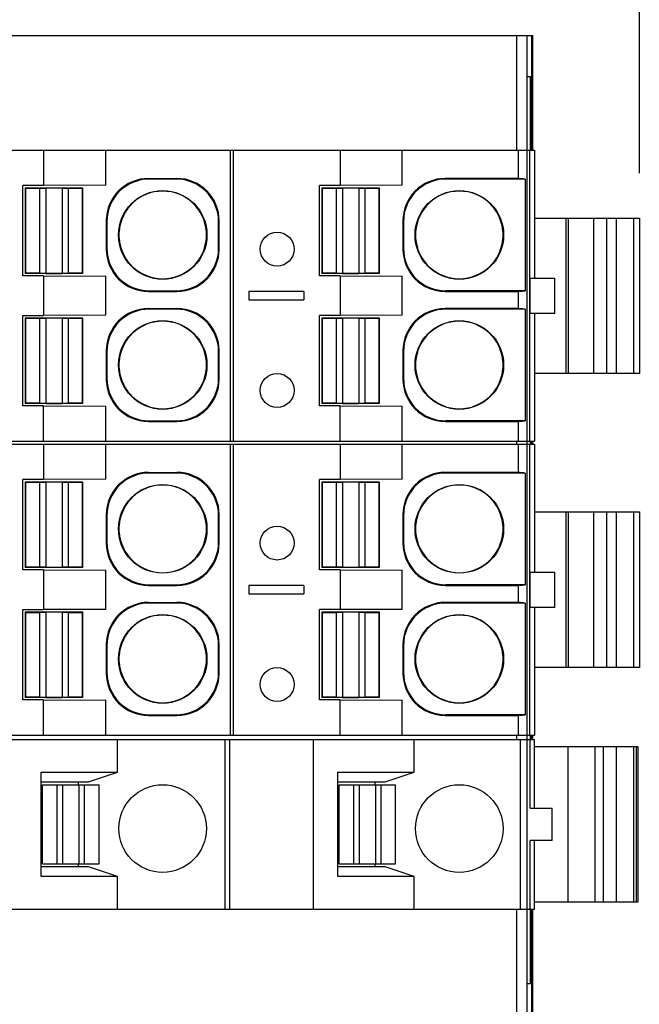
# Model space of a CAD drawing. Header units: inches. Extents: x 0 to 22, y 0 to 17.
# Tile 29 of 32: x 13.082 to 13.945, y 12.587 to 13.958. Entities that reach past the tile are written whole.
import ezdxf

# ---------------------------------------------------------------- set-up
doc = ezdxf.new("R2010")
doc.units = ezdxf.units.IN
doc.header["$LTSCALE"] = 1.21
doc.header["$MEASUREMENT"] = 0
doc.layers.get('0').update_dxf_attribs({"linetype": 'CONTINUOUS'})
doc.layers.add('DIMENSIONS', color=7, linetype='CONTINUOUS')
doc.styles.get("Standard").update_dxf_attribs({"font": 'txt', "width": 0.8})
doc.dimstyles.new('DIMSTYLE_1', dxfattribs={"dimtxt": 0.125, "dimasz": 0.18, "dimexe": 0.125, "dimexo": 0.0625, "dimgap": 0.0625, "dimtad": 0, "dimtih": 1, "dimtoh": 1, "dimdsep": 46, "dimtxsty": 'STANDARD', "dimblk": '_FILLED', "dimblk1": '_FILLED', "dimblk2": '_FILLED', "dimcen": 0.09, "dimadec": 0, "dimazin": 0, "dimtp": 0.01, "dimtm": 0.01, "dimtfac": 1, "dimtofl": 0, "dimtmove": 0, "dimatfit": 3, "dimldrblk": '_FILLED', "dimfxl": 1, "dimtolj": 1, "dimarcsym": 0})

# ---------------------------------------------------------------- blocks, each defined once
blk = doc.blocks.new('_FILLED')
at = {"color": 0, "linetype": 'BYBLOCK'}
blk.add_solid([(0, 0), (-1, 0.1736), (-1, -0.1736)], dxfattribs=at)
blk = doc.blocks.new('*D10')
at = {"layer": 'DIMENSIONS', "color": 2, "linetype": 'CONTINUOUS'}
for p, q in [((8.9778, 13.9983), (8.9778, 14.8108)), ((13.9453, 13.7443), (13.9453, 14.8108)), ((8.9778, 14.6858), (10.6865, 14.6858)), ((13.9453, 14.6858), (12.2365, 14.6858))]:
    blk.add_line(p, q, dxfattribs=at)
at = {"layer": 'DIMENSIONS', "color": 2, "linetype": 'CONTINUOUS', "xscale": 0.18, "yscale": 0.18, "zscale": 0.18}
for p, rotation in [((8.9778, 14.6858), 180), ((13.9453, 14.6858), 359.999999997)]:
    blk.add_blockref('_FILLED', p, dxfattribs=dict(at, rotation=rotation))
at = {"layer": 'DIMENSIONS', "color": 2, "linetype": 'CONTINUOUS', "insert": (11.4615, 14.7483), "char_height": 0.125, "width": 1.425, "attachment_point": 2, "line_spacing_factor": 0.9}
blk.add_mtext('126.17{\\Ftxt.shx;\\W1.000000;\\H0.125000; }[4.967]', dxfattribs=at)

msp = doc.modelspace()

# ---------------------------------------------------------------- linework, layer by layer
at = {"color": 7, "linetype": 'CONTINUOUS'}
for p, q in [((8.9778, 13.9358), (13.7967, 13.9358)), ((13.7746, 13.7763), (13.7746, 13.9358)), ((13.7888, 13.7763), (13.7888, 13.9358)), ((13.7951, 13.9358), (13.7951, 13.7763)), ((13.7967, 13.7763), (13.7967, 13.9358)), ((13.7888, 13.8791), (13.7933, 13.8789)), ((13.7933, 13.8789), (13.7933, 13.7763)), ((11.5645, 13.7763), (13.7993, 13.7763)), ((13.115, 13.7763), (13.115, 13.7271)), ((13.2016, 13.7274), (13.2016, 13.7763)), ((13.3756, 13.3708), (13.3756, 13.7763)), ((13.3794, 13.7763), (13.3794, 13.3708)), ((13.5284, 13.7763), (13.5284, 13.7271)), ((13.615, 13.7274), (13.615, 13.7763)), ((13.7763, 13.7763), (13.7763, 13.7369)), ((13.7889, 13.3708), (13.7889, 13.7763)), ((13.7929, 13.3708), (13.7929, 13.7763)), ((13.7993, 13.7763), (13.7993, 13.5982)), ((13.115, 13.7271), (13.0862, 13.7271)), ((13.0862, 13.6011), (13.0862, 13.7271)), ((13.2016, 13.7274), (13.115, 13.7271)), ((13.2615, 13.7369), (13.3007, 13.7369)), ((13.2615, 13.7369), (13.2624, 13.736)), ((13.2998, 13.736), (13.2624, 13.736)), ((13.2998, 13.736), (13.3007, 13.7369)), ((13.5284, 13.7271), (13.4996, 13.7271)), ((13.4996, 13.6011), (13.4996, 13.7271)), ((13.615, 13.7274), (13.5284, 13.7271)), ((13.7763, 13.7369), (13.6749, 13.7369)), ((13.6749, 13.7369), (13.6757, 13.736)), ((13.7863, 13.736), (13.6757, 13.736)), ((13.7863, 13.736), (13.7863, 13.5805)), ((13.0896, 13.7238), (13.1694, 13.7238)), ((13.0896, 13.7238), (13.0901, 13.7232)), ((13.0896, 13.7238), (13.0896, 13.6045)), ((13.0901, 13.7232), (13.1098, 13.7232)), ((13.0901, 13.7232), (13.0901, 13.6051)), ((13.1098, 13.7232), (13.1182, 13.7235)), ((13.1098, 13.6051), (13.1098, 13.7232)), ((13.1408, 13.7235), (13.1182, 13.7235)), ((13.1182, 13.7235), (13.1182, 13.6047)), ((13.1408, 13.7235), (13.1492, 13.7232)), ((13.1408, 13.7235), (13.1408, 13.6047)), ((13.1492, 13.7232), (13.1689, 13.7232)), ((13.1492, 13.7232), (13.1492, 13.6051)), ((13.1694, 13.7238), (13.1689, 13.7232)), ((13.1689, 13.7232), (13.1689, 13.6051)), ((13.1694, 13.7238), (13.1694, 13.6045)), ((13.5029, 13.7238), (13.5828, 13.7238)), ((13.5029, 13.7238), (13.5035, 13.7232)), ((13.5029, 13.7238), (13.5029, 13.6045)), ((13.5035, 13.7232), (13.5232, 13.7232)), ((13.5035, 13.7232), (13.5035, 13.6051)), ((13.5232, 13.7232), (13.5316, 13.7235)), ((13.5232, 13.6051), (13.5232, 13.7232)), ((13.5542, 13.7235), (13.5316, 13.7235)), ((13.5316, 13.7235), (13.5316, 13.6047)), ((13.5542, 13.7235), (13.5626, 13.7232)), ((13.5542, 13.7235), (13.5542, 13.6047)), ((13.5626, 13.7232), (13.5822, 13.7232)), ((13.5626, 13.7232), (13.5626, 13.6051)), ((13.5828, 13.7238), (13.5822, 13.7232)), ((13.5822, 13.7232), (13.5822, 13.6051)), ((13.5828, 13.7238), (13.5828, 13.6045)), ((13.2024, 13.6778), (13.2024, 13.6386)), ((13.2033, 13.6769), (13.2024, 13.6778)), ((13.2033, 13.6769), (13.2033, 13.6395)), ((13.3597, 13.6778), (13.3588, 13.6769)), ((13.3588, 13.6395), (13.3588, 13.6769)), ((13.3597, 13.6386), (13.3597, 13.6778)), ((13.6167, 13.6769), (13.6158, 13.6778)), ((13.6158, 13.6778), (13.6158, 13.6386)), ((13.6167, 13.6769), (13.6167, 13.6395)), ((13.7993, 13.6818), (13.9453, 13.6818)), ((13.8429, 13.6818), (13.8429, 13.4653)), ((13.8459, 13.6818), (13.8459, 13.4653)), ((13.8821, 13.4653), (13.8821, 13.6818)), ((13.8999, 13.4653), (13.8999, 13.6818)), ((13.9129, 13.6818), (13.9129, 13.4653)), ((13.9378, 13.4653), (13.9378, 13.6818)), ((13.9453, 13.6818), (13.9453, 13.4653)), ((13.2202, 13.6539), (13.2202, 13.6626)), ((13.3419, 13.6626), (13.3419, 13.6539)), ((13.6336, 13.6539), (13.6336, 13.6626)), ((13.7553, 13.6626), (13.7553, 13.6539)), ((13.2024, 13.6386), (13.2033, 13.6395)), ((13.3588, 13.6395), (13.3597, 13.6386)), ((13.6158, 13.6386), (13.6167, 13.6395)), ((13.0901, 13.6051), (13.0896, 13.6045)), ((13.1694, 13.6045), (13.0896, 13.6045)), ((13.1098, 13.6051), (13.0901, 13.6051)), ((13.1182, 13.6047), (13.1098, 13.6051)), ((13.1182, 13.6047), (13.1408, 13.6047)), ((13.1492, 13.6051), (13.1408, 13.6047)), ((13.1689, 13.6051), (13.1492, 13.6051)), ((13.1694, 13.6045), (13.1689, 13.6051)), ((13.5035, 13.6051), (13.5029, 13.6045)), ((13.5828, 13.6045), (13.5029, 13.6045)), ((13.5232, 13.6051), (13.5035, 13.6051)), ((13.5316, 13.6047), (13.5232, 13.6051)), ((13.5316, 13.6047), (13.5542, 13.6047)), ((13.5626, 13.6051), (13.5542, 13.6047)), ((13.5822, 13.6051), (13.5626, 13.6051)), ((13.5828, 13.6045), (13.5822, 13.6051)), ((13.115, 13.6011), (13.0862, 13.6011)), ((13.115, 13.6011), (13.2016, 13.6009)), ((13.115, 13.6011), (13.115, 13.546)), ((13.2016, 13.5463), (13.2016, 13.6009)), ((13.5284, 13.6011), (13.4996, 13.6011)), ((13.5284, 13.6011), (13.615, 13.6009)), ((13.5284, 13.6011), (13.5284, 13.546)), ((13.615, 13.5463), (13.615, 13.6009)), ((13.7933, 13.5982), (13.8273, 13.5982)), ((13.7933, 13.549), (13.7933, 13.5982)), ((13.8273, 13.549), (13.8273, 13.5982)), ((13.2624, 13.5805), (13.2615, 13.5796)), ((13.2615, 13.5796), (13.3007, 13.5796)), ((13.2624, 13.5805), (13.2998, 13.5805)), ((13.3007, 13.5796), (13.2998, 13.5805)), ((13.4779, 13.5795), (13.4011, 13.5795)), ((13.4011, 13.5795), (13.4011, 13.5677)), ((13.4779, 13.5795), (13.4779, 13.5677)), ((13.6757, 13.5805), (13.6749, 13.5796)), ((13.6749, 13.5796), (13.7763, 13.5796)), ((13.7863, 13.5805), (13.6757, 13.5805)), ((13.7763, 13.5796), (13.7763, 13.5558)), ((13.4011, 13.5677), (13.4779, 13.5677)), ((13.2615, 13.5558), (13.3007, 13.5558)), ((13.2615, 13.5558), (13.2624, 13.5549)), ((13.2998, 13.5549), (13.2624, 13.5549)), ((13.2998, 13.5549), (13.3007, 13.5558)), ((13.7763, 13.5558), (13.6749, 13.5558)), ((13.6749, 13.5558), (13.6757, 13.5549)), ((13.7863, 13.5549), (13.6757, 13.5549)), ((13.7863, 13.5549), (13.7863, 13.3994)), ((13.8273, 13.549), (13.7933, 13.549)), ((13.7993, 13.549), (13.7993, 13.3708)), ((13.0862, 13.546), (13.115, 13.546)), ((13.0862, 13.42), (13.0862, 13.546)), ((13.0896, 13.5426), (13.1694, 13.5426)), ((13.0896, 13.5426), (13.0901, 13.5421)), ((13.0896, 13.5426), (13.0896, 13.4234)), ((13.0901, 13.5421), (13.1098, 13.5421)), ((13.0901, 13.5421), (13.0901, 13.424)), ((13.1098, 13.5421), (13.1182, 13.5424)), ((13.1098, 13.424), (13.1098, 13.5421)), ((13.2016, 13.5463), (13.115, 13.546)), ((13.1408, 13.5424), (13.1182, 13.5424)), ((13.1182, 13.5424), (13.1182, 13.4236)), ((13.1408, 13.5424), (13.1492, 13.5421)), ((13.1408, 13.5424), (13.1408, 13.4236)), ((13.1492, 13.5421), (13.1689, 13.5421)), ((13.1492, 13.5421), (13.1492, 13.424)), ((13.1694, 13.5426), (13.1689, 13.5421)), ((13.1689, 13.5421), (13.1689, 13.424)), ((13.1694, 13.5426), (13.1694, 13.4234)), ((13.5284, 13.546), (13.4996, 13.546)), ((13.4996, 13.42), (13.4996, 13.546)), ((13.5029, 13.5426), (13.5828, 13.5426)), ((13.5029, 13.5426), (13.5035, 13.5421)), ((13.5029, 13.5426), (13.5029, 13.4234)), ((13.5035, 13.5421), (13.5232, 13.5421)), ((13.5035, 13.5421), (13.5035, 13.424)), ((13.5232, 13.5421), (13.5316, 13.5424)), ((13.5232, 13.424), (13.5232, 13.5421)), ((13.615, 13.5463), (13.5284, 13.546)), ((13.5542, 13.5424), (13.5316, 13.5424)), ((13.5316, 13.5424), (13.5316, 13.4236)), ((13.5542, 13.5424), (13.5626, 13.5421)), ((13.5542, 13.5424), (13.5542, 13.4236)), ((13.5626, 13.5421), (13.5822, 13.5421)), ((13.5626, 13.5421), (13.5626, 13.424)), ((13.5828, 13.5426), (13.5822, 13.5421)), ((13.5822, 13.5421), (13.5822, 13.424)), ((13.5828, 13.5426), (13.5828, 13.4234)), ((13.2033, 13.4958), (13.2024, 13.4967)), ((13.2024, 13.4967), (13.2024, 13.4575)), ((13.2033, 13.4958), (13.2033, 13.4584)), ((13.3597, 13.4967), (13.3588, 13.4958)), ((13.3588, 13.4584), (13.3588, 13.4958)), ((13.3597, 13.4575), (13.3597, 13.4967)), ((13.6167, 13.4958), (13.6158, 13.4967)), ((13.6158, 13.4967), (13.6158, 13.4575)), ((13.6167, 13.4958), (13.6167, 13.4584)), ((13.2202, 13.4728), (13.2202, 13.4815)), ((13.3419, 13.4815), (13.3419, 13.4728)), ((13.6336, 13.4728), (13.6336, 13.4815)), ((13.7553, 13.4815), (13.7553, 13.4728)), ((13.2024, 13.4575), (13.2033, 13.4584)), ((13.3588, 13.4584), (13.3597, 13.4575)), ((13.6158, 13.4575), (13.6167, 13.4584)), ((13.8456, 13.4653), (13.7993, 13.4653)), ((13.9453, 13.4653), (13.8459, 13.4653)), ((13.115, 13.42), (13.0862, 13.42)), ((13.0901, 13.424), (13.0896, 13.4234)), ((13.1694, 13.4234), (13.0896, 13.4234)), ((13.1098, 13.424), (13.0901, 13.424)), ((13.1182, 13.4236), (13.1098, 13.424)), ((13.115, 13.42), (13.2016, 13.4198)), ((13.115, 13.3708), (13.115, 13.42)), ((13.1182, 13.4236), (13.1408, 13.4236)), ((13.1492, 13.424), (13.1408, 13.4236)), ((13.1689, 13.424), (13.1492, 13.424)), ((13.1694, 13.4234), (13.1689, 13.424)), ((13.2016, 13.3708), (13.2016, 13.4198)), ((13.5284, 13.42), (13.4996, 13.42)), ((13.5035, 13.424), (13.5029, 13.4234)), ((13.5828, 13.4234), (13.5029, 13.4234)), ((13.5232, 13.424), (13.5035, 13.424)), ((13.5316, 13.4236), (13.5232, 13.424)), ((13.5284, 13.42), (13.615, 13.4198)), ((13.5284, 13.3708), (13.5284, 13.42)), ((13.5316, 13.4236), (13.5542, 13.4236)), ((13.5626, 13.424), (13.5542, 13.4236)), ((13.5822, 13.424), (13.5626, 13.424)), ((13.5828, 13.4234), (13.5822, 13.424)), ((13.615, 13.3708), (13.615, 13.4198)), ((13.2624, 13.3994), (13.2615, 13.3985)), ((13.2615, 13.3985), (13.3007, 13.3985)), ((13.2624, 13.3994), (13.2998, 13.3994)), ((13.3007, 13.3985), (13.2998, 13.3994)), ((13.6757, 13.3994), (13.6749, 13.3985)), ((13.6749, 13.3985), (13.7763, 13.3985)), ((13.7863, 13.3994), (13.6757, 13.3994)), ((13.7763, 13.3985), (13.7763, 13.3708)), ((11.5645, 13.3708), (13.7993, 13.3708)), ((13.7746, 13.3669), (13.7746, 13.3708)), ((13.7888, 13.3669), (13.7888, 13.3708)), ((13.7933, 13.3708), (13.7933, 13.3669)), ((13.7951, 13.3708), (13.7951, 13.3669)), ((13.7967, 13.3669), (13.7967, 13.3708)), ((11.5645, 13.3669), (13.7993, 13.3669)), ((13.115, 13.3669), (13.115, 13.3177)), ((13.2016, 13.3179), (13.2016, 13.3669)), ((13.3756, 12.9614), (13.3756, 13.3669)), ((13.3794, 13.3669), (13.3794, 12.9614)), ((13.5284, 13.3669), (13.5284, 13.3177)), ((13.615, 13.3179), (13.615, 13.3669)), ((13.7763, 13.3669), (13.7763, 13.3274)), ((13.7889, 12.9614), (13.7889, 13.3669)), ((13.7929, 12.9614), (13.7929, 13.3669)), ((13.7993, 13.3669), (13.7993, 13.1887)), ((13.115, 13.3177), (13.0862, 13.3177)), ((13.0862, 13.1917), (13.0862, 13.3177)), ((13.2016, 13.3179), (13.115, 13.3177)), ((13.2615, 13.3274), (13.3007, 13.3274)), ((13.2615, 13.3274), (13.2624, 13.3265)), ((13.2998, 13.3265), (13.2624, 13.3265)), ((13.2998, 13.3265), (13.3007, 13.3274)), ((13.5284, 13.3177), (13.4996, 13.3177)), ((13.4996, 13.1917), (13.4996, 13.3177)), ((13.615, 13.3179), (13.5284, 13.3177)), ((13.7763, 13.3274), (13.6749, 13.3274)), ((13.6749, 13.3274), (13.6757, 13.3265)), ((13.7863, 13.3265), (13.6757, 13.3265)), ((13.7863, 13.3265), (13.7863, 13.171)), ((13.0896, 13.3143), (13.1694, 13.3143)), ((13.0896, 13.3143), (13.0901, 13.3137)), ((13.0896, 13.3143), (13.0896, 13.1951)), ((13.0901, 13.3137), (13.1098, 13.3137)), ((13.0901, 13.3137), (13.0901, 13.1956)), ((13.1098, 13.3137), (13.1182, 13.3141)), ((13.1098, 13.1956), (13.1098, 13.3137)), ((13.1408, 13.3141), (13.1182, 13.3141)), ((13.1182, 13.3141), (13.1182, 13.1953)), ((13.1408, 13.3141), (13.1492, 13.3137)), ((13.1408, 13.3141), (13.1408, 13.1953)), ((13.1492, 13.3137), (13.1689, 13.3137)), ((13.1492, 13.3137), (13.1492, 13.1956)), ((13.1694, 13.3143), (13.1689, 13.3137)), ((13.1689, 13.3137), (13.1689, 13.1956)), ((13.1694, 13.3143), (13.1694, 13.1951)), ((13.5029, 13.3143), (13.5828, 13.3143)), ((13.5029, 13.3143), (13.5035, 13.3137)), ((13.5029, 13.3143), (13.5029, 13.1951)), ((13.5035, 13.3137), (13.5232, 13.3137)), ((13.5035, 13.3137), (13.5035, 13.1956)), ((13.5232, 13.3137), (13.5316, 13.3141)), ((13.5232, 13.1956), (13.5232, 13.3137)), ((13.5542, 13.3141), (13.5316, 13.3141)), ((13.5316, 13.3141), (13.5316, 13.1953)), ((13.5542, 13.3141), (13.5626, 13.3137)), ((13.5542, 13.3141), (13.5542, 13.1953)), ((13.5626, 13.3137), (13.5822, 13.3137)), ((13.5626, 13.3137), (13.5626, 13.1956)), ((13.5828, 13.3143), (13.5822, 13.3137)), ((13.5822, 13.3137), (13.5822, 13.1956)), ((13.5828, 13.3143), (13.5828, 13.1951)), ((13.2033, 13.2675), (13.2024, 13.2684)), ((13.2024, 13.2684), (13.2024, 13.2292)), ((13.2033, 13.2675), (13.2033, 13.2301)), ((13.3597, 13.2684), (13.3588, 13.2675)), ((13.3588, 13.2301), (13.3588, 13.2675)), ((13.3597, 13.2292), (13.3597, 13.2684)), ((13.6167, 13.2675), (13.6158, 13.2684)), ((13.6158, 13.2684), (13.6158, 13.2292)), ((13.6167, 13.2675), (13.6167, 13.2301)), ((13.7993, 13.2724), (13.9453, 13.2724)), ((13.8429, 13.2724), (13.8429, 13.0559)), ((13.8459, 13.2724), (13.8459, 13.0559)), ((13.8821, 13.0559), (13.8821, 13.2724)), ((13.8999, 13.0559), (13.8999, 13.2724)), ((13.9129, 13.2724), (13.9129, 13.0559)), ((13.9378, 13.0559), (13.9378, 13.2724)), ((13.9453, 13.2724), (13.9453, 13.0559)), ((13.2202, 13.2444), (13.2202, 13.2531)), ((13.3419, 13.2531), (13.3419, 13.2444)), ((13.6336, 13.2444), (13.6336, 13.2531)), ((13.7553, 13.2531), (13.7553, 13.2444)), ((13.2024, 13.2292), (13.2033, 13.2301)), ((13.3588, 13.2301), (13.3597, 13.2292)), ((13.6158, 13.2292), (13.6167, 13.2301)), ((13.0901, 13.1956), (13.0896, 13.1951)), ((13.1694, 13.1951), (13.0896, 13.1951)), ((13.1098, 13.1956), (13.0901, 13.1956)), ((13.1182, 13.1953), (13.1098, 13.1956)), ((13.1182, 13.1953), (13.1408, 13.1953)), ((13.1492, 13.1956), (13.1408, 13.1953)), ((13.1689, 13.1956), (13.1492, 13.1956)), ((13.1694, 13.1951), (13.1689, 13.1956)), ((13.5035, 13.1956), (13.5029, 13.1951)), ((13.5828, 13.1951), (13.5029, 13.1951)), ((13.5232, 13.1956), (13.5035, 13.1956)), ((13.5316, 13.1953), (13.5232, 13.1956)), ((13.5316, 13.1953), (13.5542, 13.1953)), ((13.5626, 13.1956), (13.5542, 13.1953)), ((13.5822, 13.1956), (13.5626, 13.1956)), ((13.5828, 13.1951), (13.5822, 13.1956)), ((13.115, 13.1917), (13.0862, 13.1917)), ((13.115, 13.1917), (13.2016, 13.1914)), ((13.115, 13.1917), (13.115, 13.1366)), ((13.2016, 13.1368), (13.2016, 13.1914)), ((13.5284, 13.1917), (13.4996, 13.1917)), ((13.5284, 13.1917), (13.615, 13.1914)), ((13.5284, 13.1917), (13.5284, 13.1366)), ((13.615, 13.1368), (13.615, 13.1914)), ((13.7933, 13.1887), (13.8273, 13.1887)), ((13.7933, 13.1395), (13.7933, 13.1887)), ((13.8273, 13.1395), (13.8273, 13.1887)), ((13.2624, 13.171), (13.2615, 13.1701)), ((13.2615, 13.1701), (13.3007, 13.1701)), ((13.2624, 13.171), (13.2998, 13.171)), ((13.3007, 13.1701), (13.2998, 13.171)), ((13.4779, 13.17), (13.4011, 13.17)), ((13.4011, 13.17), (13.4011, 13.1582)), ((13.4779, 13.17), (13.4779, 13.1582)), ((13.6757, 13.171), (13.6749, 13.1701)), ((13.6749, 13.1701), (13.7763, 13.1701)), ((13.7863, 13.171), (13.6757, 13.171)), ((13.7763, 13.1701), (13.7763, 13.1463)), ((13.4011, 13.1582), (13.4779, 13.1582)), ((13.2615, 13.1463), (13.3007, 13.1463)), ((13.2615, 13.1463), (13.2624, 13.1454)), ((13.2998, 13.1454), (13.2624, 13.1454)), ((13.2998, 13.1454), (13.3007, 13.1463)), ((13.7763, 13.1463), (13.6749, 13.1463)), ((13.6749, 13.1463), (13.6757, 13.1454)), ((13.7863, 13.1454), (13.6757, 13.1454)), ((13.7863, 13.1454), (13.7863, 12.9899)), ((13.8273, 13.1395), (13.7933, 13.1395)), ((13.7993, 13.1395), (13.7993, 12.9614)), ((13.0862, 13.1366), (13.115, 13.1366)), ((13.0862, 13.0106), (13.0862, 13.1366)), ((13.0896, 13.1332), (13.1694, 13.1332)), ((13.0896, 13.1332), (13.0901, 13.1326)), ((13.0896, 13.1332), (13.0896, 13.014)), ((13.0901, 13.1326), (13.1098, 13.1326)), ((13.0901, 13.1326), (13.0901, 13.0145)), ((13.1098, 13.1326), (13.1182, 13.133)), ((13.1098, 13.0145), (13.1098, 13.1326)), ((13.2016, 13.1368), (13.115, 13.1366)), ((13.1408, 13.133), (13.1182, 13.133)), ((13.1182, 13.133), (13.1182, 13.0142)), ((13.1408, 13.133), (13.1492, 13.1326)), ((13.1408, 13.133), (13.1408, 13.0142)), ((13.1492, 13.1326), (13.1689, 13.1326)), ((13.1492, 13.1326), (13.1492, 13.0145)), ((13.1694, 13.1332), (13.1689, 13.1326)), ((13.1689, 13.1326), (13.1689, 13.0145)), ((13.1694, 13.1332), (13.1694, 13.014)), ((13.5284, 13.1366), (13.4996, 13.1366)), ((13.4996, 13.0106), (13.4996, 13.1366)), ((13.5029, 13.1332), (13.5828, 13.1332)), ((13.5029, 13.1332), (13.5035, 13.1326)), ((13.5029, 13.1332), (13.5029, 13.014)), ((13.5035, 13.1326), (13.5232, 13.1326)), ((13.5035, 13.1326), (13.5035, 13.0145)), ((13.5232, 13.1326), (13.5316, 13.133)), ((13.5232, 13.0145), (13.5232, 13.1326)), ((13.615, 13.1368), (13.5284, 13.1366)), ((13.5542, 13.133), (13.5316, 13.133)), ((13.5316, 13.133), (13.5316, 13.0142)), ((13.5542, 13.133), (13.5626, 13.1326)), ((13.5542, 13.133), (13.5542, 13.0142)), ((13.5626, 13.1326), (13.5822, 13.1326)), ((13.5626, 13.1326), (13.5626, 13.0145)), ((13.5828, 13.1332), (13.5822, 13.1326)), ((13.5822, 13.1326), (13.5822, 13.0145)), ((13.5828, 13.1332), (13.5828, 13.014)), ((13.2033, 13.0864), (13.2024, 13.0873)), ((13.2024, 13.0873), (13.2024, 13.0481)), ((13.2033, 13.0864), (13.2033, 13.049)), ((13.3597, 13.0873), (13.3588, 13.0864)), ((13.3588, 13.049), (13.3588, 13.0864)), ((13.3597, 13.0481), (13.3597, 13.0873)), ((13.6167, 13.0864), (13.6158, 13.0873)), ((13.6158, 13.0873), (13.6158, 13.0481)), ((13.6167, 13.0864), (13.6167, 13.049)), ((13.2202, 13.0633), (13.2202, 13.072)), ((13.3419, 13.072), (13.3419, 13.0633)), ((13.6336, 13.0633), (13.6336, 13.072)), ((13.7553, 13.072), (13.7553, 13.0633)), ((13.8456, 13.0559), (13.7993, 13.0559)), ((13.9453, 13.0559), (13.8459, 13.0559)), ((13.2024, 13.0481), (13.2033, 13.049)), ((13.3588, 13.049), (13.3597, 13.0481)), ((13.6158, 13.0481), (13.6167, 13.049)), ((13.0901, 13.0145), (13.0896, 13.014)), ((13.1694, 13.014), (13.0896, 13.014)), ((13.1098, 13.0145), (13.0901, 13.0145)), ((13.1182, 13.0142), (13.1098, 13.0145)), ((13.1182, 13.0142), (13.1408, 13.0142)), ((13.1492, 13.0145), (13.1408, 13.0142)), ((13.1689, 13.0145), (13.1492, 13.0145)), ((13.1694, 13.014), (13.1689, 13.0145)), ((13.5035, 13.0145), (13.5029, 13.014)), ((13.5828, 13.014), (13.5029, 13.014)), ((13.5232, 13.0145), (13.5035, 13.0145)), ((13.5316, 13.0142), (13.5232, 13.0145)), ((13.5316, 13.0142), (13.5542, 13.0142)), ((13.5626, 13.0145), (13.5542, 13.0142)), ((13.5822, 13.0145), (13.5626, 13.0145)), ((13.5828, 13.014), (13.5822, 13.0145)), ((13.115, 13.0106), (13.0862, 13.0106)), ((13.115, 13.0106), (13.2016, 13.0103)), ((13.115, 12.9614), (13.115, 13.0106)), ((13.2016, 12.9614), (13.2016, 13.0103)), ((13.5284, 13.0106), (13.4996, 13.0106)), ((13.5284, 13.0106), (13.615, 13.0103)), ((13.5284, 12.9614), (13.5284, 13.0106)), ((13.615, 12.9614), (13.615, 13.0103)), ((13.2624, 12.9899), (13.2615, 12.989)), ((13.2615, 12.989), (13.3007, 12.989)), ((13.2624, 12.9899), (13.2998, 12.9899)), ((13.3007, 12.989), (13.2998, 12.9899)), ((13.6757, 12.9899), (13.6749, 12.989)), ((13.6749, 12.989), (13.7763, 12.989)), ((13.7863, 12.9899), (13.6757, 12.9899)), ((13.7763, 12.989), (13.7763, 12.9614)), ((11.5645, 12.9614), (13.7993, 12.9614)), ((13.7746, 12.9555), (13.7746, 12.9614)), ((13.7888, 12.5578), (13.7888, 12.9614)), ((13.7933, 12.9614), (13.7933, 12.9555)), ((13.7951, 12.9614), (13.7951, 12.9555)), ((13.7967, 12.9555), (13.7967, 12.9614)), ((11.6556, 12.9555), (13.7992, 12.9555)), ((13.218, 12.9102), (13.218, 12.9555)), ((13.3681, 12.7192), (13.3681, 12.9555)), ((13.3744, 12.7192), (13.3744, 12.9555)), ((13.4907, 12.9555), (13.4907, 12.7192)), ((13.6314, 12.9102), (13.6314, 12.9555)), ((13.7791, 12.9555), (13.7791, 12.7192)), ((13.7932, 12.86), (13.7932, 12.9555)), ((13.7992, 12.86), (13.7992, 12.9555)), ((13.7992, 12.9456), (13.9434, 12.9456)), ((13.8458, 12.9456), (13.8458, 12.7291)), ((13.8835, 12.7291), (13.8835, 12.9456)), ((13.8954, 12.7291), (13.8954, 12.9456)), ((13.9128, 12.9456), (13.9128, 12.7291)), ((13.9377, 12.7291), (13.9377, 12.9456)), ((13.9407, 12.9456), (13.9407, 12.7291)), ((13.9434, 12.9456), (13.9434, 12.7291)), ((13.1116, 12.9102), (13.218, 12.9102)), ((13.1116, 12.7645), (13.1116, 12.9102)), ((13.1777, 12.8964), (13.218, 12.9102)), ((13.525, 12.9102), (13.6314, 12.9102)), ((13.525, 12.7645), (13.525, 12.9102)), ((13.5911, 12.8964), (13.6314, 12.9102)), ((13.1116, 12.8964), (13.1777, 12.8964)), ((13.1136, 12.8925), (13.1923, 12.8925)), ((13.1136, 12.7822), (13.1136, 12.8925)), ((13.1339, 12.7822), (13.1339, 12.8925)), ((13.1414, 12.8925), (13.1414, 12.7822)), ((13.1639, 12.8925), (13.1639, 12.8964)), ((13.1645, 12.7822), (13.1645, 12.8925)), ((13.172, 12.7822), (13.172, 12.8925)), ((13.1923, 12.7822), (13.1923, 12.8925)), ((13.525, 12.8964), (13.5911, 12.8964)), ((13.527, 12.8925), (13.6057, 12.8925)), ((13.527, 12.7822), (13.527, 12.8925)), ((13.5473, 12.7822), (13.5473, 12.8925)), ((13.5548, 12.8925), (13.5548, 12.7822)), ((13.5772, 12.8925), (13.5772, 12.8964)), ((13.5779, 12.7822), (13.5779, 12.8925)), ((13.5854, 12.7822), (13.5854, 12.8925)), ((13.6057, 12.7822), (13.6057, 12.8925)), ((13.7932, 12.86), (13.8236, 12.86)), ((13.8236, 12.8147), (13.8236, 12.86)), ((13.8236, 12.8147), (13.7932, 12.8147)), ((13.7932, 12.7192), (13.7932, 12.8147)), ((13.7992, 12.7192), (13.7992, 12.8147)), ((13.1136, 12.7822), (13.1923, 12.7822)), ((13.1639, 12.7783), (13.1639, 12.7822)), ((13.527, 12.7822), (13.6057, 12.7822)), ((13.5772, 12.7783), (13.5772, 12.7822)), ((13.1777, 12.7783), (13.1116, 12.7783)), ((13.218, 12.7645), (13.1777, 12.7783)), ((13.5911, 12.7783), (13.525, 12.7783)), ((13.6314, 12.7645), (13.5911, 12.7783)), ((13.218, 12.7645), (13.1116, 12.7645)), ((13.218, 12.7192), (13.218, 12.7645)), ((13.6314, 12.7645), (13.525, 12.7645)), ((13.6314, 12.7192), (13.6314, 12.7645)), ((13.9434, 12.7291), (13.7992, 12.7291)), ((11.6556, 12.7192), (13.7992, 12.7192)), ((13.7746, 12.5578), (13.7746, 12.7192)), ((13.7933, 12.7192), (13.7933, 12.6158)), ((13.7951, 12.7192), (13.7951, 12.5578)), ((13.7967, 12.5578), (13.7967, 12.7192)), ((13.7888, 12.6156), (13.7933, 12.6158))]:
    msp.add_line(p, q, dxfattribs=at)
for centre, radius in [((13.2811, 13.6582), 0.0617), ((13.6944, 13.6582), 0.0617), ((13.4405, 13.6385), 0.0236), ((13.2811, 13.4771), 0.0617), ((13.6944, 13.4771), 0.0617), ((13.4405, 13.4417), 0.0236), ((13.2811, 13.2488), 0.0617), ((13.6944, 13.2488), 0.0617), ((13.4405, 13.2291), 0.0236), ((13.2811, 13.0677), 0.0617), ((13.6944, 13.0677), 0.0617), ((13.4405, 13.0322), 0.0236), ((13.2809, 12.8315), 0.061), ((13.6943, 12.8315), 0.061)]:
    msp.add_circle(centre, radius, dxfattribs=at)
for centre, radius, start, end in [((13.2811, 13.6582), 0.061, 4.0694, 175.9306), ((13.6944, 13.6582), 0.061, 4.0694, 175.9306), ((13.2799, 13.6582), 0.0599, 175.8538, 184.1462), ((13.2822, 13.6582), 0.0599, 355.8538, 4.1462), ((13.6933, 13.6582), 0.0599, 175.8538, 184.1462), ((13.6956, 13.6582), 0.0599, 355.8538, 4.1462), ((13.2811, 13.6582), 0.061, 184.0694, 355.9306), ((13.6944, 13.6582), 0.061, 184.0694, 355.9306), ((13.2811, 13.4771), 0.061, 4.0694, 175.9306), ((13.6944, 13.4771), 0.061, 4.0694, 175.9306), ((13.2799, 13.4771), 0.0599, 175.8538, 184.1462), ((13.2822, 13.4771), 0.0599, 355.8538, 4.1462), ((13.6933, 13.4771), 0.0599, 175.8538, 184.1462), ((13.6956, 13.4771), 0.0599, 355.8538, 4.1462), ((13.2811, 13.4771), 0.061, 184.0694, 355.9306), ((13.6944, 13.4771), 0.061, 184.0694, 355.9306), ((13.2811, 13.2488), 0.061, 4.0694, 175.9306), ((13.6944, 13.2488), 0.061, 4.0694, 175.9306), ((13.2799, 13.2488), 0.0599, 175.8538, 184.1462), ((13.2822, 13.2488), 0.0599, 355.8538, 4.1462), ((13.6933, 13.2488), 0.0599, 175.8538, 184.1462), ((13.6956, 13.2488), 0.0599, 355.8538, 4.1462), ((13.2811, 13.2488), 0.061, 184.0694, 355.9306), ((13.6944, 13.2488), 0.061, 184.0694, 355.9306), ((13.2811, 13.0677), 0.061, 4.0694, 175.9306), ((13.6944, 13.0677), 0.061, 4.0694, 175.9306), ((13.2799, 13.0677), 0.0599, 175.8538, 184.1462), ((13.2822, 13.0677), 0.0599, 355.8538, 4.1462), ((13.6933, 13.0677), 0.0599, 175.8538, 184.1462), ((13.6956, 13.0677), 0.0599, 355.8538, 4.1462), ((13.2811, 13.0677), 0.061, 184.0694, 355.9306), ((13.6944, 13.0677), 0.061, 184.0694, 355.9306)]:
    msp.add_arc(centre, radius, start, end, dxfattribs=at)
for centre, major_axis, ratio, start_param, end_param in [((13.2615, 13.6778), (-0.0418, 0.0418), 0.999924, -0.78536, 0.78536), ((13.2624, 13.6769), (-0.0418, 0.0418), 0.999924, -0.78536, 0.78536), ((13.2998, 13.6769), (0.0418, 0.0418), 0.999924, -0.78536, 0.78536), ((13.3007, 13.6778), (0.0418, 0.0418), 0.999924, -0.78536, 0.78536), ((13.6749, 13.6778), (-0.0418, 0.0418), 0.999924, -0.78536, 0.78536), ((13.6757, 13.6769), (0.0418, -0.0418), 0.999924, 2.356233, 3.926953), ((12.2789, 13.7351), (1.5104, 0), 0.008727, 0.063457, 0.131567), ((13.2615, 13.6386), (0.0418, 0.0418), 0.999924, 2.356233, 3.926953), ((13.2624, 13.6395), (0.0418, 0.0418), 0.999924, 2.356233, 3.926953), ((13.2998, 13.6395), (-0.0418, 0.0418), 0.999924, -3.926953, -2.356233), ((13.3007, 13.6386), (-0.0418, 0.0418), 0.999924, -3.926953, -2.356233), ((13.6749, 13.6386), (0.0418, 0.0418), 0.999924, 2.356233, 3.926953), ((13.6757, 13.6395), (0.0418, 0.0418), 0.999924, 2.356233, 3.926953), ((12.2789, 13.5813), (1.5104, 0), 0.008727, -0.131567, -0.063457), ((13.2615, 13.4967), (-0.0418, 0.0418), 0.999924, -0.78536, 0.78536), ((13.2624, 13.4958), (-0.0418, 0.0418), 0.999924, -0.78536, 0.78536), ((13.2998, 13.4958), (0.0418, 0.0418), 0.999924, -0.78536, 0.78536), ((13.3007, 13.4967), (0.0418, 0.0418), 0.999924, -0.78536, 0.78536), ((13.6749, 13.4967), (-0.0418, 0.0418), 0.999924, -0.78536, 0.78536), ((13.6757, 13.4958), (0.0418, -0.0418), 0.999924, 2.356233, 3.926953), ((12.2789, 13.554), (1.5104, 0), 0.008727, 0.063457, 0.131567), ((13.2615, 13.4575), (0.0418, 0.0418), 0.999924, 2.356233, 3.926953), ((13.2624, 13.4584), (0.0418, 0.0418), 0.999924, 2.356233, 3.926953), ((13.2998, 13.4584), (-0.0418, 0.0418), 0.999924, -3.926953, -2.356233), ((13.3007, 13.4575), (-0.0418, 0.0418), 0.999924, -3.926953, -2.356233), ((13.6749, 13.4575), (0.0418, 0.0418), 0.999924, 2.356233, 3.926953), ((13.6757, 13.4584), (0.0418, 0.0418), 0.999924, 2.356233, 3.926953), ((12.2789, 13.4002), (1.5104, 0), 0.008727, -0.131567, -0.063457), ((13.2615, 13.2684), (-0.0418, 0.0418), 0.999924, -0.78536, 0.78536), ((13.2624, 13.2675), (-0.0418, 0.0418), 0.999924, -0.78536, 0.78536), ((13.2998, 13.2675), (0.0418, 0.0418), 0.999924, -0.78536, 0.78536), ((13.3007, 13.2684), (0.0418, 0.0418), 0.999924, -0.78536, 0.78536), ((13.6749, 13.2684), (-0.0418, 0.0418), 0.999924, -0.78536, 0.78536), ((13.6757, 13.2675), (0.0418, -0.0418), 0.999924, 2.356233, 3.926953), ((12.2789, 13.3257), (1.5104, 0), 0.008727, 0.063457, 0.131567), ((13.2615, 13.2292), (0.0418, 0.0418), 0.999924, 2.356233, 3.926953), ((13.2624, 13.2301), (0.0418, 0.0418), 0.999924, 2.356233, 3.926953), ((13.2998, 13.2301), (-0.0418, 0.0418), 0.999924, -3.926953, -2.356233), ((13.3007, 13.2292), (-0.0418, 0.0418), 0.999924, -3.926953, -2.356233), ((13.6749, 13.2292), (0.0418, 0.0418), 0.999924, 2.356233, 3.926953), ((13.6757, 13.2301), (0.0418, 0.0418), 0.999924, 2.356233, 3.926953), ((12.2789, 13.1719), (1.5104, 0), 0.008727, -0.131567, -0.063457), ((13.2615, 13.0873), (-0.0418, 0.0418), 0.999924, -0.78536, 0.78536), ((13.2624, 13.0864), (-0.0418, 0.0418), 0.999924, -0.78536, 0.78536), ((13.2998, 13.0864), (0.0418, 0.0418), 0.999924, -0.78536, 0.78536), ((13.3007, 13.0873), (0.0418, 0.0418), 0.999924, -0.78536, 0.78536), ((13.6749, 13.0873), (-0.0418, 0.0418), 0.999924, -0.78536, 0.78536), ((13.6757, 13.0864), (0.0418, -0.0418), 0.999924, 2.356233, 3.926953), ((12.2789, 13.1446), (1.5104, 0), 0.008727, 0.063457, 0.131567), ((13.2615, 13.0481), (0.0418, 0.0418), 0.999924, 2.356233, 3.926953), ((13.2624, 13.049), (0.0418, 0.0418), 0.999924, 2.356233, 3.926953), ((13.2998, 13.049), (-0.0418, 0.0418), 0.999924, -3.926953, -2.356233), ((13.3007, 13.0481), (-0.0418, 0.0418), 0.999924, -3.926953, -2.356233), ((13.6749, 13.0481), (0.0418, 0.0418), 0.999924, 2.356233, 3.926953), ((13.6757, 13.049), (0.0418, 0.0418), 0.999924, 2.356233, 3.926953), ((12.2789, 12.9908), (1.5104, 0), 0.008727, -0.131567, -0.063457)]:
    msp.add_ellipse(centre, major_axis=major_axis, ratio=ratio, start_param=start_param, end_param=end_param, dxfattribs=at)

# ---------------------------------------------------------------- dimensions: what is measured, and where the dimension line sits
at = {"layer": 'DIMENSIONS', "color": 2, "linetype": 'CONTINUOUS'}
dim = msp.add_linear_dim(base=(13.9453, 14.6858), p1=(8.9778, 13.9358), p2=(13.9453, 13.6818), dimstyle='DIMSTYLE_1', dxfattribs=at)
dim.commit()
dim.dimension.update_dxf_attribs({"geometry": '*D10', "text_midpoint": (11.4615, 14.6858), "dimtype": 160})

doc.saveas('drawing.dxf')
